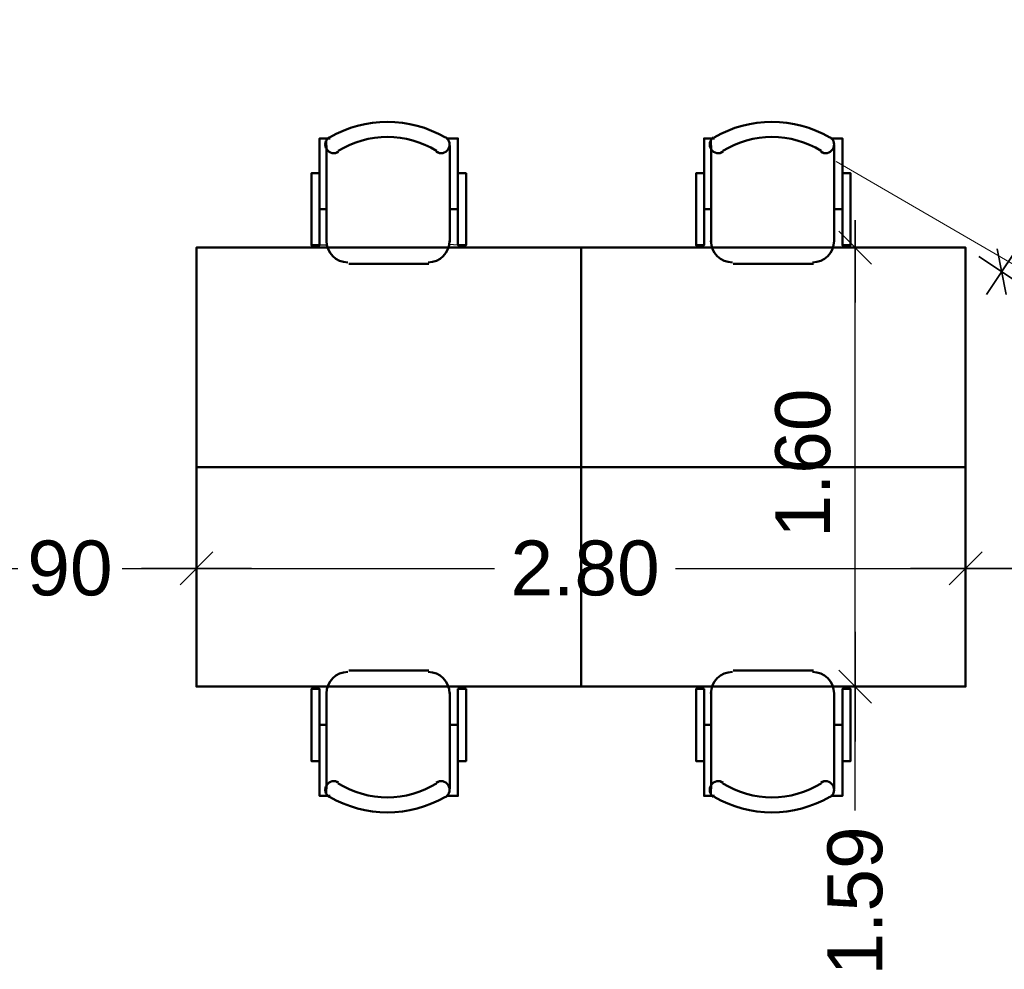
# Model space of a CAD drawing. Header units: metres. Extents: x -1 to 441, y -6 to 31.
# Tile 7 of 24: x 406.1 to 409.69, y 17.48 to 20.94. Entities that reach past the tile are written whole.
import ezdxf

# ---------------------------------------------------------------- set-up
doc = ezdxf.new("R2010")
doc.units = ezdxf.units.M
doc.header["$PDMODE"] = 65
doc.linetypes.add('CONTINUA', pattern=[0])
for name, color, linetype, lineweight in [('3D P4 MURS', 7, 'CONTINUA', 25), ('P4  SUPERFICI LLIURE', 7, 'CONTINUA', 25), ('P4 COTES', 7, 'CONTINUA', 25), ('P4 MOBLES', 7, 'CONTINUA', 25)]:
    doc.layers.add(name, color=color, linetype=linetype, lineweight=lineweight)
doc.styles.add('ARIAL', font='arial.ttf')
doc.dimstyles.new('DIMSTYLE_3', dxfattribs={"dimtxt": 0.2, "dimasz": 0.2, "dimexe": 0, "dimexo": 1e-06, "dimgap": 0.1, "dimtad": 0, "dimrnd": 0.005, "dimzin": 4, "dimdsep": 46, "dimtxsty": 'ARIAL', "dimblk1": 'ALL_ML_STRICH', "dimblk2": 'ALL_ML_STRICH', "dimsah": 1, "dimcen": 0, "dimse1": 1, "dimse2": 1, "dimclrd": 2, "dimclre": 2, "dimclrt": 2, "dimadec": 0, "dimazin": 0, "dimtfac": 1, "dimtdec": 0, "dimtix": 1, "dimtmove": 2, "dimatfit": 3, "dimfxl": 0, "dimtzin": 0, "dimlwd": 0, "dimlwe": 35, "dimarcsym": 0})
doc.dimstyles.new('DIMSTYLE_7', dxfattribs={"dimtxt": 0.2, "dimasz": 0.2, "dimexe": 0, "dimexo": 1e-06, "dimgap": 0.1, "dimtad": 2, "dimrnd": 0.005, "dimzin": 4, "dimdsep": 46, "dimtxsty": 'ARIAL', "dimblk1": 'ALL_ML_STRICH', "dimblk2": 'ALL_ML_STRICH', "dimsah": 1, "dimcen": 0, "dimse1": 1, "dimse2": 1, "dimclrd": 2, "dimclre": 2, "dimclrt": 2, "dimadec": 0, "dimazin": 0, "dimtfac": 1, "dimtdec": 0, "dimtix": 1, "dimtmove": 2, "dimatfit": 3, "dimfxl": 0, "dimtzin": 0, "dimlwd": 0, "dimlwe": 35, "dimarcsym": 0})
doc.dimstyles.new('DIMSTYLE_8', dxfattribs={"dimtxt": 0.2, "dimasz": 0.2, "dimexe": 0, "dimexo": 1e-06, "dimgap": 0.1, "dimtad": 0, "dimdec": 0, "dimlfac": 100, "dimrnd": 0.5, "dimzin": 4, "dimdsep": 46, "dimtxsty": 'ARIAL', "dimblk1": 'ALL_ML_STRICH', "dimblk2": 'ALL_ML_STRICH', "dimsah": 1, "dimcen": 0, "dimse1": 1, "dimse2": 1, "dimclrd": 2, "dimclre": 2, "dimclrt": 2, "dimadec": 0, "dimazin": 0, "dimtfac": 1, "dimtdec": 0, "dimtix": 1, "dimtmove": 2, "dimatfit": 3, "dimfxl": 0, "dimtzin": 0, "dimlwd": 0, "dimlwe": 35, "dimarcsym": 0})

# ---------------------------------------------------------------- blocks, each defined once
blk = doc.blocks.new('_CLOSEDFILLED')
at = {"color": 0, "linetype": 'ByBlock', "lineweight": -2}
blk.add_solid([(-1, 0), (0, 0), (-1, 0)], dxfattribs=at)
blk = doc.blocks.new('OBJETO_COMPLEJO_34')
at = {"layer": 'P4 MOBLES', "color": 202, "linetype": 'CONTINUA', "lineweight": 50, "transparency": 33554687}
for p, q in [((407.216, 20.1313), (407.216, 20.4826)), ((407.6648, 20.4826), (407.6648, 20.1313)), ((407.1906, 20.2498), (407.216, 20.2498)), ((407.6944, 20.2498), (407.6648, 20.2498)), ((407.5886, 20.0508), (407.2965, 20.0508))]:
    blk.add_line(p, q, dxfattribs=at)
for points in [[(407.1906, 20.381), (407.161, 20.381), (407.161, 20.1186), (407.1906, 20.1186), (407.1906, 20.508), (407.2287, 20.508)], [(407.2252, 20.5124), (407.2203, 20.5083), (407.2164, 20.5035), (407.2136, 20.4981), (407.2118, 20.4923), (407.2112, 20.4863), (407.2117, 20.4802), (407.2134, 20.4743), (407.2164, 20.4686), (407.2204, 20.4637), (407.2252, 20.4597), (407.2305, 20.4568), (407.2363, 20.455), (407.2423, 20.4543), (407.2484, 20.4548), (407.2544, 20.4564), (407.26, 20.4593)], [(407.6152, 20.4593), (407.6209, 20.4564), (407.6269, 20.4548), (407.633, 20.4543), (407.639, 20.455), (407.6448, 20.4568), (407.6501, 20.4597), (407.6549, 20.4637), (407.6589, 20.4686), (407.6619, 20.4743), (407.6636, 20.4802), (407.6641, 20.4863), (407.6635, 20.4923), (407.6617, 20.4981), (407.6589, 20.5035), (407.655, 20.5083), (407.6501, 20.5124)], [(407.6944, 20.381), (407.724, 20.381), (407.724, 20.1186), (407.6944, 20.1186), (407.6944, 20.508), (407.6521, 20.508)], [(407.2154, 20.1347), (407.217, 20.1189), (407.2216, 20.1042), (407.2288, 20.0909), (407.2383, 20.0793), (407.2499, 20.0697), (407.2632, 20.0625), (407.2779, 20.0579), (407.2937, 20.0564)], [(407.5858, 20.0564), (407.6016, 20.0579), (407.6163, 20.0625), (407.6296, 20.0697), (407.6412, 20.0793), (407.6507, 20.0909), (407.658, 20.1042), (407.6625, 20.1189), (407.6641, 20.1347)]]:
    blk.add_lwpolyline(points, dxfattribs=at)
blk.add_lwpolyline([(408.1431, 19.31), (406.7419, 19.31), (406.7419, 20.1101), (408.1431, 20.1101), (408.1431, 19.31)], close=True, dxfattribs=at)
for centre, radius, start, end in [((407.4377, 20.1519), 0.4167, 59.5738, 120.4458), ((407.4377, 20.173), 0.3405, 58.2581, 121.7649)]:
    blk.add_arc(centre, radius, start, end, dxfattribs=at)
blk = doc.blocks.new('OBJETO_COMPLEJO_35')
at = {"layer": 'P4 MOBLES', "color": 202, "linetype": 'CONTINUA', "lineweight": 50, "transparency": 33554687}
for p, q in [((407.5886, 18.5692), (407.2965, 18.5692)), ((407.216, 18.4888), (407.216, 18.1374)), ((407.6648, 18.1374), (407.6648, 18.4888)), ((407.1906, 18.3703), (407.216, 18.3703)), ((407.6944, 18.3703), (407.6648, 18.3703))]:
    blk.add_line(p, q, dxfattribs=at)
blk.add_lwpolyline([(408.1431, 19.31), (406.7419, 19.31), (406.7419, 18.51), (408.1431, 18.51), (408.1431, 19.31)], close=True, dxfattribs=at)
for points in [[(407.2154, 18.4854), (407.217, 18.5012), (407.2216, 18.5159), (407.2288, 18.5292), (407.2383, 18.5408), (407.2499, 18.5503), (407.2632, 18.5575), (407.2779, 18.5621), (407.2937, 18.5637)], [(407.5858, 18.5637), (407.6016, 18.5621), (407.6163, 18.5575), (407.6296, 18.5503), (407.6412, 18.5408), (407.6507, 18.5292), (407.658, 18.5159), (407.6625, 18.5012), (407.6641, 18.4854)], [(407.1906, 18.239), (407.161, 18.239), (407.161, 18.5015), (407.1906, 18.5015), (407.1906, 18.112), (407.2287, 18.112)], [(407.6944, 18.239), (407.724, 18.239), (407.724, 18.5015), (407.6944, 18.5015), (407.6944, 18.112), (407.6521, 18.112)], [(407.2252, 18.1076), (407.2203, 18.1117), (407.2164, 18.1165), (407.2136, 18.1219), (407.2118, 18.1277), (407.2112, 18.1337), (407.2117, 18.1398), (407.2134, 18.1458), (407.2164, 18.1514), (407.2204, 18.1564), (407.2252, 18.1603), (407.2305, 18.1632), (407.2363, 18.1651), (407.2423, 18.1658), (407.2484, 18.1653), (407.2544, 18.1636), (407.26, 18.1607)], [(407.6152, 18.1607), (407.6209, 18.1636), (407.6269, 18.1653), (407.633, 18.1658), (407.639, 18.1651), (407.6448, 18.1632), (407.6501, 18.1603), (407.6549, 18.1564), (407.6589, 18.1514), (407.6619, 18.1458), (407.6636, 18.1398), (407.6641, 18.1337), (407.6635, 18.1277), (407.6617, 18.1219), (407.6589, 18.1165), (407.655, 18.1117), (407.6501, 18.1076)]]:
    blk.add_lwpolyline(points, dxfattribs=at)
for centre, radius, start, end in [((407.4377, 18.447), 0.3405, 238.2351, 301.7419), ((407.4377, 18.4682), 0.4167, 239.5542, 300.4262)]:
    blk.add_arc(centre, radius, start, end, dxfattribs=at)
blk = doc.blocks.new('OBJETO_COMPLEJO_36')
at = {"layer": 'P4 MOBLES', "color": 202, "linetype": 'CONTINUA', "lineweight": 50, "transparency": 33554687}
for p, q in [((408.9897, 18.5692), (408.6977, 18.5692)), ((408.6172, 18.4888), (408.6172, 18.1374)), ((409.0659, 18.1374), (409.0659, 18.4888)), ((408.5918, 18.3703), (408.6172, 18.3703)), ((409.0956, 18.3703), (409.0659, 18.3703))]:
    blk.add_line(p, q, dxfattribs=at)
blk.add_lwpolyline([(409.5443, 19.31), (408.1431, 19.31), (408.1431, 18.51), (409.5443, 18.51), (409.5443, 19.31)], close=True, dxfattribs=at)
for points in [[(408.6166, 18.4854), (408.6182, 18.5012), (408.6227, 18.5159), (408.63, 18.5292), (408.6395, 18.5408), (408.6511, 18.5503), (408.6644, 18.5575), (408.6791, 18.5621), (408.6949, 18.5637)], [(408.987, 18.5637), (409.0028, 18.5621), (409.0175, 18.5575), (409.0308, 18.5503), (409.0424, 18.5408), (409.0519, 18.5292), (409.0591, 18.5159), (409.0637, 18.5012), (409.0653, 18.4854)], [(408.5918, 18.239), (408.5622, 18.239), (408.5622, 18.5015), (408.5918, 18.5015), (408.5918, 18.112), (408.6299, 18.112)], [(409.0956, 18.239), (409.1252, 18.239), (409.1252, 18.5015), (409.0956, 18.5015), (409.0956, 18.112), (409.0532, 18.112)], [(408.6264, 18.1076), (408.6215, 18.1117), (408.6176, 18.1165), (408.6147, 18.1219), (408.613, 18.1277), (408.6123, 18.1337), (408.6129, 18.1398), (408.6146, 18.1458), (408.6175, 18.1514), (408.6216, 18.1564), (408.6263, 18.1603), (408.6317, 18.1632), (408.6375, 18.1651), (408.6435, 18.1658), (408.6496, 18.1653), (408.6555, 18.1636), (408.6612, 18.1607)], [(409.0164, 18.1607), (409.0221, 18.1636), (409.0281, 18.1653), (409.0342, 18.1658), (409.0402, 18.1651), (409.046, 18.1632), (409.0513, 18.1603), (409.0561, 18.1564), (409.0601, 18.1514), (409.0631, 18.1458), (409.0648, 18.1398), (409.0653, 18.1337), (409.0647, 18.1277), (409.0629, 18.1219), (409.0601, 18.1165), (409.0562, 18.1117), (409.0512, 18.1076)]]:
    blk.add_lwpolyline(points, dxfattribs=at)
for centre, radius, start, end in [((408.8389, 18.447), 0.3405, 238.2351, 301.7419), ((408.8389, 18.4682), 0.4167, 239.5542, 300.4262)]:
    blk.add_arc(centre, radius, start, end, dxfattribs=at)
blk = doc.blocks.new('OBJETO_COMPLEJO_37')
at = {"layer": 'P4 MOBLES', "color": 202, "linetype": 'CONTINUA', "lineweight": 50, "transparency": 33554687}
for p, q in [((408.6172, 20.1313), (408.6172, 20.4826)), ((409.0659, 20.4826), (409.0659, 20.1313)), ((408.5918, 20.2498), (408.6172, 20.2498)), ((409.0956, 20.2498), (409.0659, 20.2498)), ((408.9897, 20.0508), (408.6977, 20.0508))]:
    blk.add_line(p, q, dxfattribs=at)
for points in [[(408.5918, 20.381), (408.5622, 20.381), (408.5622, 20.1186), (408.5918, 20.1186), (408.5918, 20.508), (408.6299, 20.508)], [(408.6264, 20.5124), (408.6215, 20.5083), (408.6176, 20.5035), (408.6147, 20.4981), (408.613, 20.4923), (408.6123, 20.4863), (408.6129, 20.4802), (408.6146, 20.4743), (408.6175, 20.4686), (408.6216, 20.4637), (408.6263, 20.4597), (408.6317, 20.4568), (408.6375, 20.455), (408.6435, 20.4543), (408.6496, 20.4548), (408.6555, 20.4564), (408.6612, 20.4593)], [(409.0164, 20.4593), (409.0221, 20.4564), (409.0281, 20.4548), (409.0342, 20.4543), (409.0402, 20.455), (409.046, 20.4568), (409.0513, 20.4597), (409.0561, 20.4637), (409.0601, 20.4686), (409.0631, 20.4743), (409.0648, 20.4802), (409.0653, 20.4863), (409.0647, 20.4923), (409.0629, 20.4981), (409.0601, 20.5035), (409.0562, 20.5083), (409.0512, 20.5124)], [(409.0956, 20.381), (409.1252, 20.381), (409.1252, 20.1186), (409.0956, 20.1186), (409.0956, 20.508), (409.0532, 20.508)], [(408.6166, 20.1347), (408.6182, 20.1189), (408.6227, 20.1042), (408.63, 20.0909), (408.6395, 20.0793), (408.6511, 20.0697), (408.6644, 20.0625), (408.6791, 20.0579), (408.6949, 20.0564)], [(408.987, 20.0564), (409.0028, 20.0579), (409.0175, 20.0625), (409.0308, 20.0697), (409.0424, 20.0793), (409.0519, 20.0909), (409.0591, 20.1042), (409.0637, 20.1189), (409.0653, 20.1347)]]:
    blk.add_lwpolyline(points, dxfattribs=at)
blk.add_lwpolyline([(409.5443, 19.31), (408.1431, 19.31), (408.1431, 20.1101), (409.5443, 20.1101), (409.5443, 19.31)], close=True, dxfattribs=at)
for centre, radius, start, end in [((408.8389, 20.1519), 0.4167, 59.5738, 120.4458), ((408.8389, 20.173), 0.3405, 58.2581, 121.7649)]:
    blk.add_arc(centre, radius, start, end, dxfattribs=at)
blk = doc.blocks.new('ALL_ML_STRICH')
at = {"color": 0, "linetype": 'ByBlock', "lineweight": -2}
for p, q in [((0, -0.5), (0, 0.5)), ((-0.3, -0.3), (0.3, 0.3)), ((-1, 0), (0.5, 0))]:
    blk.add_line(p, q, dxfattribs=at)
blk = doc.blocks.new('*D71')
at = {"layer": 'DEFPOINTS', "color": 2, "linetype": 'CONTINUA', "lineweight": 35, "transparency": 33554687}
for p in [(409.5443, 18.51), (409.1422, 16.9196), (410.1608, 16.9196)]:
    blk.add_point(p, dxfattribs=at)
at = {"layer": 'P4 COTES', "color": 2, "linetype": 'CONTINUA', "lineweight": -2, "transparency": 33554687}
for p, q in [((409.1422, 18.059), (409.1422, 18.51)), ((409.1422, 16.9196), (409.1422, 17.399))]:
    blk.add_line(p, q, dxfattribs=at)
at = {"layer": 'P4 COTES', "color": 2, "linetype": 'CONTINUA', "lineweight": 35, "transparency": 33554687, "xscale": 0.2, "yscale": 0.2, "zscale": 0.2}
for p, rotation in [((409.1422, 18.51), 90), ((409.1422, 16.9196), 270)]:
    blk.add_blockref('ALL_ML_STRICH', p, dxfattribs=dict(at, rotation=rotation))
at = {"layer": 'P4 COTES', "color": 2, "linetype": 'CONTINUA', "lineweight": 35, "transparency": 33554687, "insert": (409.1422, 17.729), "char_height": 0.2, "width": 0.8, "attachment_point": 5, "rotation": 90, "style": 'ARIAL'}
blk.add_mtext('\\A1;{\\A1;{1.59\\H0.132000;\\S^ ;}}', dxfattribs=at)
blk = doc.blocks.new('*D72')
at = {"layer": 'DEFPOINTS', "color": 2, "linetype": 'CONTINUA', "lineweight": 35, "transparency": 33554687}
for p in [(409.2613, 20.1101), (409.1422, 18.51), (409.5443, 18.51)]:
    blk.add_point(p, dxfattribs=at)
at = {"layer": 'P4 COTES', "color": 2, "linetype": 'CONTINUA', "lineweight": -2, "transparency": 33554687}
blk.add_line((409.1422, 18.51), (409.1422, 20.1101), dxfattribs=at)
at = {"layer": 'P4 COTES', "color": 2, "linetype": 'CONTINUA', "lineweight": 35, "transparency": 33554687, "xscale": 0.2, "yscale": 0.2, "zscale": 0.2}
for p, rotation in [((409.1422, 20.1101), 90), ((409.1422, 18.51), 270)]:
    blk.add_blockref('ALL_ML_STRICH', p, dxfattribs=dict(at, rotation=rotation))
at = {"layer": 'P4 COTES', "color": 2, "linetype": 'CONTINUA', "lineweight": 35, "transparency": 33554687, "insert": (408.9522, 19.3248), "char_height": 0.2, "width": 0.8, "attachment_point": 5, "rotation": 90, "style": 'ARIAL'}
blk.add_mtext('\\A1;{\\A1;{1.60\\H0.132000;\\S^ ;}}', dxfattribs=at)
blk = doc.blocks.new('*D73')
at = {"layer": 'DEFPOINTS', "color": 2, "linetype": 'CONTINUA', "lineweight": 35, "transparency": 33554687}
for p in [(410.2381, 20.8545), (409.5443, 20.1101), (409.6757, 20.0224)]:
    blk.add_point(p, dxfattribs=at)
at = {"layer": 'P4 COTES', "color": 2, "linetype": 'CONTINUA', "lineweight": -2, "transparency": 33554687}
for p, q in [((410.1459, 20.7268), (410.2333, 20.8577)), ((409.6757, 20.0224), (409.7795, 20.1779))]:
    blk.add_line(p, q, dxfattribs=at)
at = {"layer": 'P4 COTES', "color": 2, "linetype": 'CONTINUA', "lineweight": 35, "transparency": 33554687, "xscale": 0.2, "yscale": 0.2, "zscale": 0.2}
for p, rotation in [((410.2333, 20.8577), 56.27780254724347), ((409.6757, 20.0224), 236.2778025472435)]:
    blk.add_blockref('ALL_ML_STRICH', p, dxfattribs=dict(at, rotation=rotation))
at = {"layer": 'P4 COTES', "color": 2, "linetype": 'CONTINUA', "lineweight": 35, "transparency": 33554687, "insert": (409.9627, 20.4523), "char_height": 0.2, "width": 0.8, "attachment_point": 5, "rotation": 56.2778, "style": 'ARIAL'}
blk.add_mtext('\\A1;{\\A1;{1.00\\H0.132000;\\S^ ;}}', dxfattribs=at)
blk = doc.blocks.new('*D78')
at = {"layer": 'DEFPOINTS', "color": 2, "linetype": 'CONTINUA', "lineweight": 35, "transparency": 33554687}
for p in [(405.837, 18.9412), (405.837, 18.5586), (406.7419, 18.51)]:
    blk.add_point(p, dxfattribs=at)
at = {"layer": 'P4 COTES', "color": 2, "linetype": 'CONTINUA', "lineweight": -2, "transparency": 33554687}
for p, q in [((405.837, 18.9412), (406.0908, 18.9412)), ((406.4708, 18.9412), (406.7419, 18.9412))]:
    blk.add_line(p, q, dxfattribs=at)
at = {"layer": 'P4 COTES', "color": 2, "linetype": 'CONTINUA', "lineweight": 35, "transparency": 33554687, "xscale": 0.2, "yscale": 0.2, "zscale": 0.2, "rotation": 180}
blk.add_blockref('ALL_ML_STRICH', (405.837, 18.9412), dxfattribs=at)
at = {"layer": 'P4 COTES', "color": 2, "linetype": 'CONTINUA', "lineweight": 35, "transparency": 33554687, "xscale": 0.2, "yscale": 0.2, "zscale": 0.2}
blk.add_blockref('ALL_ML_STRICH', (406.7419, 18.9412), dxfattribs=at)
at = {"layer": 'P4 COTES', "color": 2, "linetype": 'CONTINUA', "lineweight": 35, "transparency": 33554687, "insert": (406.2808, 18.9412), "char_height": 0.2, "width": 0.4, "attachment_point": 5, "style": 'ARIAL'}
blk.add_mtext('\\A1;{90}', dxfattribs=at)
blk = doc.blocks.new('*D79')
at = {"layer": 'DEFPOINTS', "color": 2, "linetype": 'CONTINUA', "lineweight": 35, "transparency": 33554687}
for p in [(406.7419, 18.9412), (406.7419, 18.51), (409.5443, 18.51)]:
    blk.add_point(p, dxfattribs=at)
at = {"layer": 'P4 COTES', "color": 2, "linetype": 'CONTINUA', "lineweight": -2, "transparency": 33554687}
for p, q in [((406.7419, 18.9412), (407.8279, 18.9412)), ((408.4879, 18.9412), (409.5443, 18.9412))]:
    blk.add_line(p, q, dxfattribs=at)
at = {"layer": 'P4 COTES', "color": 2, "linetype": 'CONTINUA', "lineweight": 35, "transparency": 33554687, "xscale": 0.2, "yscale": 0.2, "zscale": 0.2, "rotation": 180}
blk.add_blockref('ALL_ML_STRICH', (406.7419, 18.9412), dxfattribs=at)
at = {"layer": 'P4 COTES', "color": 2, "linetype": 'CONTINUA', "lineweight": 35, "transparency": 33554687, "xscale": 0.2, "yscale": 0.2, "zscale": 0.2}
blk.add_blockref('ALL_ML_STRICH', (409.5443, 18.9412), dxfattribs=at)
at = {"layer": 'P4 COTES', "color": 2, "linetype": 'CONTINUA', "lineweight": 35, "transparency": 33554687, "insert": (408.1579, 18.9412), "char_height": 0.2, "width": 0.8, "attachment_point": 5, "style": 'ARIAL'}
blk.add_mtext('\\A1;{\\A1;{2.80\\H0.132000;\\S^ ;}}', dxfattribs=at)
blk = doc.blocks.new('*D80')
at = {"layer": 'DEFPOINTS', "color": 2, "linetype": 'CONTINUA', "lineweight": 35, "transparency": 33554687}
for p in [(409.5443, 18.9412), (409.5443, 18.51), (410.7337, 18.3608)]:
    blk.add_point(p, dxfattribs=at)
at = {"layer": 'P4 COTES', "color": 2, "linetype": 'CONTINUA', "lineweight": -2, "transparency": 33554687}
for p, q in [((409.5443, 18.9412), (409.8232, 18.9412)), ((410.4832, 18.9412), (410.7337, 18.9412))]:
    blk.add_line(p, q, dxfattribs=at)
at = {"layer": 'P4 COTES', "color": 2, "linetype": 'CONTINUA', "lineweight": 35, "transparency": 33554687, "xscale": 0.2, "yscale": 0.2, "zscale": 0.2, "rotation": 180}
blk.add_blockref('ALL_ML_STRICH', (409.5443, 18.9412), dxfattribs=at)
at = {"layer": 'P4 COTES', "color": 2, "linetype": 'CONTINUA', "lineweight": 35, "transparency": 33554687, "xscale": 0.2, "yscale": 0.2, "zscale": 0.2}
blk.add_blockref('ALL_ML_STRICH', (410.7337, 18.9412), dxfattribs=at)
at = {"layer": 'P4 COTES', "color": 2, "linetype": 'CONTINUA', "lineweight": 35, "transparency": 33554687, "insert": (410.1532, 18.9412), "char_height": 0.2, "width": 0.8, "attachment_point": 5, "style": 'ARIAL'}
blk.add_mtext('\\A1;{\\A1;{1.19\\H0.132000;\\S^ ;}}', dxfattribs=at)

msp = doc.modelspace()

# ---------------------------------------------------------------- linework, layer by layer
at = {"layer": 'P4  SUPERFICI LLIURE', "color": 7, "linetype": 'CONTINUA', "lineweight": 25, "transparency": 33554687}
for p, q in [((407.2108, 20.4832), (407.2118, 20.4923)), ((407.2118, 20.4923), (407.216, 20.5063)), ((407.216, 20.5063), (407.216, 20.4692)), ((407.2954, 20.4824), (407.3345, 20.4975)), ((407.3345, 20.4975), (407.3751, 20.5077)), ((407.3751, 20.5077), (407.4167, 20.5129)), ((407.4167, 20.5129), (407.4586, 20.5129)), ((407.4586, 20.5129), (407.5002, 20.5078)), ((407.5002, 20.5078), (407.5408, 20.4975)), ((407.5408, 20.4975), (407.5799, 20.4824)), ((407.6636, 20.4802), (407.6648, 20.4936)), ((407.6648, 20.4936), (407.6648, 20.2498)), ((408.612, 20.4832), (408.613, 20.4923)), ((408.613, 20.4923), (408.6172, 20.5063)), ((408.6172, 20.5063), (408.6172, 20.4692)), ((408.6966, 20.4824), (408.7357, 20.4975)), ((408.7357, 20.4975), (408.7763, 20.5077)), ((408.7763, 20.5077), (408.8179, 20.5129)), ((408.8179, 20.5129), (408.8598, 20.5129)), ((408.8598, 20.5129), (408.9014, 20.5078)), ((408.9014, 20.5078), (408.942, 20.4975)), ((408.942, 20.4975), (408.9811, 20.4824)), ((409.0648, 20.4802), (409.0659, 20.4936)), ((409.0659, 20.4936), (409.0659, 20.141)), ((407.2134, 20.4743), (407.2108, 20.4832)), ((407.216, 20.4692), (407.2134, 20.4743)), ((407.216, 20.2498), (407.216, 20.4672)), ((407.216, 20.4672), (407.2252, 20.4597)), ((407.2252, 20.4597), (407.2305, 20.4568)), ((407.2305, 20.4568), (407.2363, 20.455)), ((407.2363, 20.455), (407.2423, 20.4543)), ((407.2423, 20.4543), (407.2433, 20.4544)), ((407.2433, 20.4544), (407.2954, 20.4824)), ((407.5799, 20.4824), (407.6323, 20.4543)), ((407.6323, 20.4543), (407.633, 20.4543)), ((407.633, 20.4543), (407.639, 20.455)), ((407.639, 20.455), (407.6448, 20.4568)), ((407.6448, 20.4568), (407.6501, 20.4597)), ((407.6501, 20.4597), (407.6549, 20.4637)), ((407.6549, 20.4637), (407.6589, 20.4686)), ((407.6589, 20.4686), (407.6619, 20.4743)), ((407.6619, 20.4743), (407.6636, 20.4802)), ((408.6146, 20.4743), (408.612, 20.4832)), ((408.6172, 20.4692), (408.6146, 20.4743)), ((408.6172, 20.1283), (408.6172, 20.4672)), ((408.6172, 20.4672), (408.6263, 20.4597)), ((408.6263, 20.4597), (408.6317, 20.4568)), ((408.6317, 20.4568), (408.6375, 20.455)), ((408.6375, 20.455), (408.6435, 20.4543)), ((408.6435, 20.4543), (408.6444, 20.4544)), ((408.6444, 20.4544), (408.6966, 20.4824)), ((408.9811, 20.4824), (409.0334, 20.4543)), ((409.0334, 20.4543), (409.0342, 20.4543)), ((409.0342, 20.4543), (409.0402, 20.455)), ((409.0402, 20.455), (409.046, 20.4568)), ((409.046, 20.4568), (409.0513, 20.4597)), ((409.0513, 20.4597), (409.0561, 20.4637)), ((409.0561, 20.4637), (409.0601, 20.4686)), ((409.0601, 20.4686), (409.0631, 20.4743)), ((409.0631, 20.4743), (409.0648, 20.4802)), ((407.1906, 20.1189), (407.1906, 20.2498)), ((407.1906, 20.2498), (407.216, 20.2498)), ((407.6648, 20.2498), (407.6944, 20.2498)), ((407.6944, 20.2498), (407.6944, 20.1186)), ((408.6182, 20.1189), (408.6172, 20.1283)), ((409.0659, 20.141), (409.0637, 20.1189)), ((406.7419, 18.51), (406.7419, 20.1101)), ((406.7419, 20.1101), (407.2197, 20.1101)), ((407.217, 20.1189), (407.1906, 20.1189)), ((407.2197, 20.1101), (407.217, 20.1189)), ((407.6625, 20.1189), (407.6598, 20.1101)), ((407.6598, 20.1101), (408.6209, 20.1101)), ((407.6628, 20.1217), (407.6625, 20.1189)), ((407.6944, 20.1186), (407.6628, 20.1217)), ((408.6209, 20.1101), (408.6182, 20.1189)), ((409.0637, 20.1189), (409.061, 20.1101)), ((409.061, 20.1101), (409.5443, 20.1101)), ((409.5443, 20.1101), (409.5443, 18.51)), ((407.2197, 18.51), (406.7419, 18.51)), ((407.216, 18.4918), (407.217, 18.5012)), ((407.216, 18.1528), (407.216, 18.4918)), ((407.217, 18.5012), (407.2197, 18.51)), ((408.6209, 18.51), (407.6598, 18.51)), ((407.6598, 18.51), (407.6625, 18.5012)), ((407.6625, 18.5012), (407.6648, 18.4791)), ((407.6648, 18.4791), (407.6648, 18.1264)), ((408.6172, 18.4918), (408.6182, 18.5012)), ((408.6172, 18.1528), (408.6172, 18.4918)), ((408.6182, 18.5012), (408.6209, 18.51)), ((409.5443, 18.51), (409.061, 18.51)), ((409.061, 18.51), (409.0637, 18.5012)), ((409.0637, 18.5012), (409.0659, 18.4791)), ((409.0659, 18.4791), (409.0659, 18.1264)), ((407.2252, 18.1603), (407.216, 18.1528)), ((407.2305, 18.1632), (407.2252, 18.1603)), ((407.2363, 18.1651), (407.2305, 18.1632)), ((407.2423, 18.1658), (407.2363, 18.1651)), ((407.2433, 18.1657), (407.2423, 18.1658)), ((407.2954, 18.1377), (407.2433, 18.1657)), ((407.6323, 18.1657), (407.5799, 18.1376)), ((407.633, 18.1658), (407.6323, 18.1657)), ((407.639, 18.1651), (407.633, 18.1658)), ((407.6448, 18.1632), (407.639, 18.1651)), ((407.6501, 18.1603), (407.6448, 18.1632)), ((407.6549, 18.1564), (407.6501, 18.1603)), ((407.6589, 18.1514), (407.6549, 18.1564)), ((408.6263, 18.1603), (408.6172, 18.1528)), ((408.6317, 18.1632), (408.6263, 18.1603)), ((408.6375, 18.1651), (408.6317, 18.1632)), ((408.6435, 18.1658), (408.6375, 18.1651)), ((408.6444, 18.1657), (408.6435, 18.1658)), ((408.6966, 18.1377), (408.6444, 18.1657)), ((409.0334, 18.1657), (408.9811, 18.1376)), ((409.0342, 18.1658), (409.0334, 18.1657)), ((409.0402, 18.1651), (409.0342, 18.1658)), ((409.046, 18.1632), (409.0402, 18.1651)), ((409.0513, 18.1603), (409.046, 18.1632)), ((409.0561, 18.1564), (409.0513, 18.1603)), ((409.0601, 18.1514), (409.0561, 18.1564)), ((407.2108, 18.1368), (407.2134, 18.1458)), ((407.2118, 18.1277), (407.2108, 18.1368)), ((407.216, 18.1137), (407.2118, 18.1277)), ((407.2134, 18.1458), (407.216, 18.1508)), ((407.216, 18.1508), (407.216, 18.1137)), ((407.3345, 18.1225), (407.2954, 18.1377)), ((407.3751, 18.1123), (407.3345, 18.1225)), ((407.5408, 18.1225), (407.5002, 18.1123)), ((407.5799, 18.1376), (407.5408, 18.1225)), ((407.6552, 18.112), (407.6608, 18.1189)), ((407.6608, 18.1189), (407.6587, 18.112)), ((407.6619, 18.1458), (407.6589, 18.1514)), ((407.6636, 18.1398), (407.6619, 18.1458)), ((407.6648, 18.1264), (407.6636, 18.1398)), ((408.612, 18.1368), (408.6146, 18.1458)), ((408.613, 18.1277), (408.612, 18.1368)), ((408.6172, 18.1137), (408.613, 18.1277)), ((408.6146, 18.1458), (408.6172, 18.1508)), ((408.6172, 18.1508), (408.6172, 18.1137)), ((408.7357, 18.1225), (408.6966, 18.1377)), ((408.7763, 18.1123), (408.7357, 18.1225)), ((408.942, 18.1225), (408.9014, 18.1123)), ((408.9811, 18.1376), (408.942, 18.1225)), ((409.0564, 18.112), (409.062, 18.1189)), ((409.062, 18.1189), (409.0599, 18.112)), ((409.0631, 18.1458), (409.0601, 18.1514)), ((409.0648, 18.1398), (409.0631, 18.1458)), ((409.0659, 18.1264), (409.0648, 18.1398)), ((407.4167, 18.1072), (407.3751, 18.1123)), ((407.4586, 18.1071), (407.4167, 18.1072)), ((407.5002, 18.1123), (407.4586, 18.1071)), ((407.6587, 18.112), (407.6552, 18.112)), ((408.8179, 18.1072), (408.7763, 18.1123)), ((408.8598, 18.1071), (408.8179, 18.1072)), ((408.9014, 18.1123), (408.8598, 18.1071)), ((409.0599, 18.112), (409.0564, 18.112))]:
    msp.add_line(p, q, dxfattribs=at)
at = {"layer": 'P4 COTES', "color": 52, "linetype": 'CONTINUA', "lineweight": 13, "transparency": 33554687}
msp.add_line((409.073, 20.4246), (409.8624, 19.9645), dxfattribs=at)

# ---------------------------------------------------------------- block references
at = {"layer": '3D P4 MURS', "color": 7, "linetype": 'CONTINUA', "lineweight": 25, "transparency": 33554687, "xscale": 0.0002666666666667, "yscale": 0.0002666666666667, "zscale": 0.0002666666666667}
msp.add_blockref('_CLOSEDFILLED', (406.1589, 18.3102), dxfattribs=at)
at = {"layer": 'P4 MOBLES', "color": 202, "linetype": 'CONTINUA', "lineweight": 50, "transparency": 33554687}
for name in ['OBJETO_COMPLEJO_34', 'OBJETO_COMPLEJO_37', 'OBJETO_COMPLEJO_35', 'OBJETO_COMPLEJO_36']:
    msp.add_blockref(name, (0, 0), dxfattribs=at)

# ---------------------------------------------------------------- dimensions: what is measured, and where the dimension line sits
at = {"layer": 'P4 COTES', "color": 2, "linetype": 'CONTINUA', "lineweight": 35, "transparency": 33554687}
for base, p1, p2, angle, dimstyle, picture, middle in [((410.2333, 20.8577), (409.5443, 20.1101), (410.2381, 20.8545), 56.2778, 'DIMSTYLE_3', '*D73', (409.9627, 20.4523)), ((409.1422, 20.1101), (409.5443, 18.51), (409.2613, 20.1101), 90, 'DIMSTYLE_7', '*D72', (408.9522, 19.3248)), ((409.1422, 18.51), (410.1608, 16.9196), (409.5443, 18.51), 90, 'DIMSTYLE_3', '*D71', (409.1422, 17.729))]:
    dim = msp.add_linear_dim(base=base, p1=p1, p2=p2, angle=angle, dimstyle=dimstyle, override={"dimpost": '<>', "dimclrd": 2, "dimclre": 2, "dimclrt": 2, "dimlwd": 0, "dimlwe": 35}, dxfattribs=at)
    dim.commit()
    dim.dimension.update_dxf_attribs({"geometry": picture, "text_midpoint": middle, "dimtype": 160})
for base, p1, p2, dimstyle, picture, middle in [((406.7419, 18.9412), (405.837, 18.5586), (406.7419, 18.51), 'DIMSTYLE_8', '*D78', (406.2808, 18.9412)), ((409.5443, 18.9412), (406.7419, 18.51), (409.5443, 18.51), 'DIMSTYLE_3', '*D79', (408.1579, 18.9412)), ((410.7337, 18.9412), (409.5443, 18.51), (410.7337, 18.3608), 'DIMSTYLE_3', '*D80', (410.1532, 18.9412))]:
    dim = msp.add_linear_dim(base=base, p1=p1, p2=p2, dimstyle=dimstyle, override={"dimpost": '<>', "dimclrd": 2, "dimclre": 2, "dimclrt": 2, "dimlwd": 0, "dimlwe": 35}, dxfattribs=at)
    dim.commit()
    dim.dimension.update_dxf_attribs({"geometry": picture, "text_midpoint": middle, "dimtype": 160})

doc.saveas('drawing.dxf')
